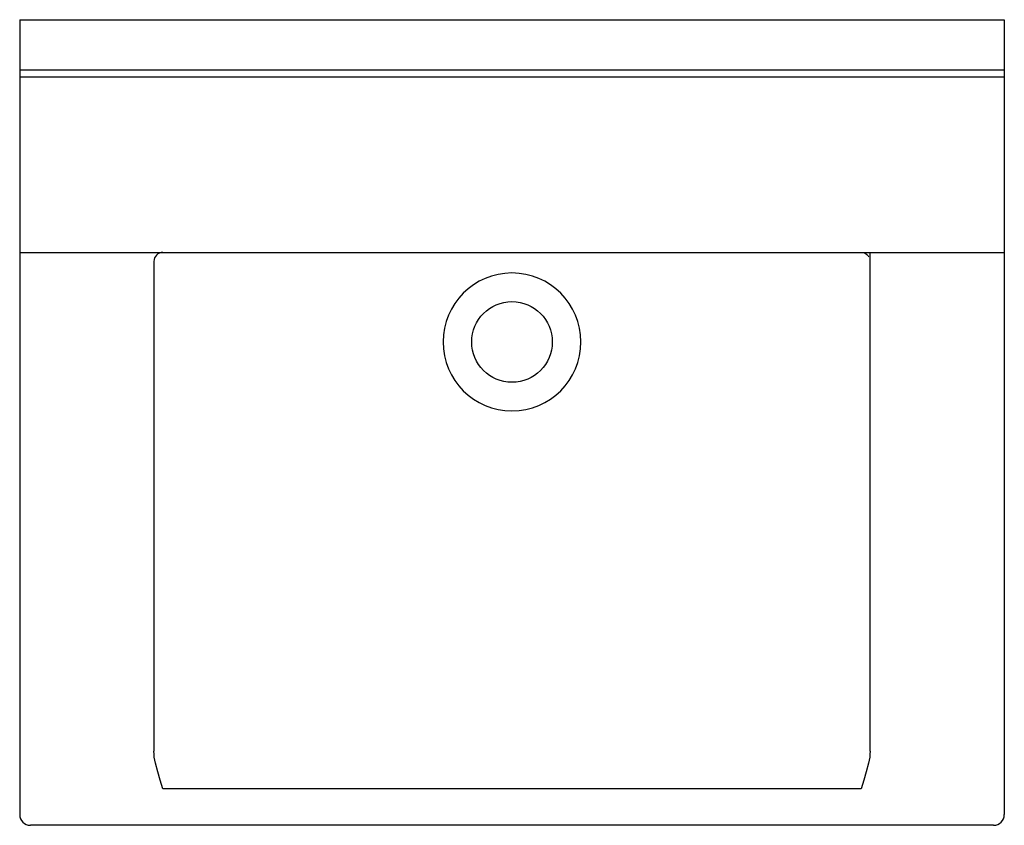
# Model space of a CAD drawing. Header units: millimetres. Extents: x -0.275 to 0.275, y -0.45 to 0.
import ezdxf

# ---------------------------------------------------------------- set-up
doc = ezdxf.new("R2010")
doc.units = ezdxf.units.MM
doc.layers.add('BLOCKS', color=3, linetype='Continuous')

msp = doc.modelspace()

# ---------------------------------------------------------------- linework, layer by layer
at = {"layer": 'BLOCKS', "linetype": 'Continuous'}
for p, q in [((-0.275, 0), (0.275, 0)), ((-0.275, 0), (-0.275, -0.028)), ((0.275, 0), (0.275, -0.028)), ((-0.275, -0.028), (0.275, -0.028)), ((-0.275, -0.028), (-0.275, -0.032)), ((-0.275, -0.032), (0.275, -0.032)), ((-0.275, -0.032), (-0.275, -0.13)), ((0.275, -0.028), (0.275, -0.032)), ((0.275, -0.032), (0.275, -0.13)), ((-0.275, -0.13), (-0.275, -0.444)), ((-0.275, -0.13), (0.275, -0.13)), ((0.2, -0.40857), (0.2, -0.13)), ((0.275, -0.13), (0.275, -0.444)), ((-0.2, -0.135), (-0.2, -0.40857)), ((0.195, -0.42962), (-0.195, -0.42962)), ((0.269, -0.45), (-0.269, -0.45))]:
    msp.add_line(p, q, dxfattribs=at)
at = {"layer": 'BLOCKS', "linetype": 'Continuous', "flags": 128}
for points in [[(0.19602, -0.13002), (0.19727, -0.13048), (0.19824, -0.13118), (0.19887, -0.13183), (0.1992, -0.13228), (0.19935, -0.13255)], [(-0.19995, -0.41032), (-0.19995, -0.41028), (-0.2, -0.40857)], [(-0.19918, -0.41537), (-0.19956, -0.41369), (-0.19981, -0.41199), (-0.19995, -0.41032)], [(0.19995, -0.4103), (0.19981, -0.41199), (0.19956, -0.41369), (0.19918, -0.41537)], [(0.2, -0.40857), (0.19995, -0.41028), (0.19995, -0.4103)], [(-0.195, -0.42962), (-0.19648, -0.42479), (-0.19791, -0.42004), (-0.19918, -0.41537)], [(0.19918, -0.41537), (0.19791, -0.42004), (0.19648, -0.42479), (0.195, -0.42962)]]:
    msp.add_lwpolyline(points, dxfattribs=at)
at = {"layer": 'BLOCKS', "linetype": 'Continuous'}
msp.add_circle((0, -0.18), 0.0225, dxfattribs=at)
for centre, radius, start, end in [((-0.195, -0.135), 0.005, 90, 180), ((0, -0.18), 0.03851, 90, 270), ((0, -0.18), 0.03851, 270, 90), ((-0.269, -0.444), 0.006, 180, 270), ((0.269, -0.444), 0.006, 270, 0)]:
    msp.add_arc(centre, radius, start, end, dxfattribs=at)

doc.saveas('drawing.dxf')
